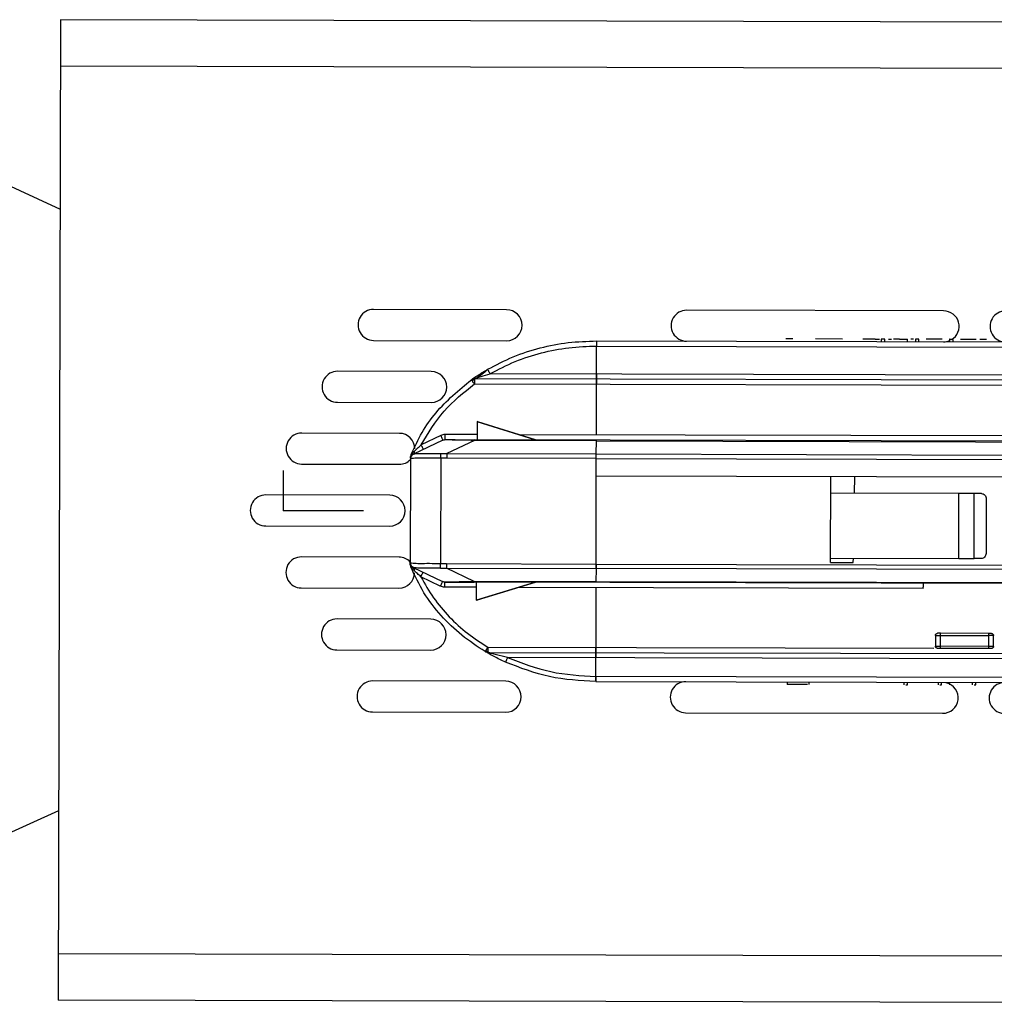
# Model space of a CAD drawing. Header units: millimetres. Extents: x -186 to 172, y -329 to -95.
# Tile 6 of 8: x -2 to 92, y -260 to -165. Entities that reach past the tile are written whole.
import ezdxf

# ---------------------------------------------------------------- set-up
doc = ezdxf.new("R2010")
doc.units = ezdxf.units.MM
doc.header["$PDSIZE"] = -1

msp = doc.modelspace()

# ---------------------------------------------------------------- linework, layer by layer
at = {"color": 7, "linetype": 'Continuous', "lineweight": 25}
for p, q in [((1.981, -164.542), (1.747, -259.542)), ((166.981, -164.949), (1.981, -164.542)), ((-30.731, -167.789), (1.936, -182.897)), ((166.97, -169.449), (1.97, -169.042)), ((45.194, -192.649), (32.304, -192.617)), ((87.519, -192.753), (62.63, -192.692)), ((72.904, -195.477), (72.25, -195.475)), ((77.709, -195.489), (75.117, -195.482)), ((80.894, -195.497), (81.301, -195.498)), ((81.476, -195.498), (81.475, -195.748)), ((81.82, -195.749), (81.82, -195.499)), ((84.022, -195.754), (84.022, -195.504)), ((84.785, -195.506), (84.785, -195.756)), ((85.129, -195.757), (85.13, -195.507)), ((87.378, -195.513), (85.842, -195.509)), ((88.09, -195.514), (88.09, -195.764)), ((88.434, -195.765), (88.434, -195.515)), ((90.683, -195.521), (89.147, -195.517)), ((91.667, -195.523), (91.013, -195.522)), ((32.297, -195.617), (45.187, -195.649)), ((53.898, -198.875), (53.905, -196.165)), ((53.905, -196.165), (118.61, -196.325)), ((53.906, -195.67), (123.611, -195.842)), ((37.897, -198.631), (28.825, -198.608)), ((41.775, -199.434), (41.914, -199.365)), ((41.914, -199.365), (42.067, -199.341)), ((42.003, -199.398), (42.018, -199.301)), ((127.052, -199.551), (42.067, -199.341)), ((126.017, -199.053), (43.6, -198.849)), ((41.861, -199.551), (41.938, -199.434)), ((41.938, -199.434), (42.067, -199.486)), ((42.027, -199.477), (42.019, -199.453)), ((42.066, -199.837), (127.051, -200.046)), ((53.883, -204.774), (53.895, -199.866)), ((28.818, -201.608), (37.89, -201.631)), ((42.328, -203.491), (42.324, -205.23)), ((42.397, -203.507), (42.328, -203.491)), ((47.919, -205.244), (42.328, -203.507)), ((47.995, -205.247), (42.397, -203.507)), ((34.804, -204.623), (25.346, -204.6)), ((38.806, -204.836), (36.921, -205.736)), ((42.325, -204.746), (39.239, -204.738)), ((110.648, -204.915), (46.416, -204.756)), ((39.021, -205.283), (36.171, -206.643)), ((42.068, -205.312), (39.394, -206.589)), ((53.882, -205.341), (42.068, -205.312)), ((127.318, -205.451), (42.072, -205.241)), ((53.879, -206.624), (53.882, -205.341)), ((36.162, -206.648), (36.171, -206.643)), ((38.825, -207.031), (38.8, -217.234)), ((38.807, -206.591), (39.394, -206.589)), ((39.388, -207.017), (38.825, -207.031)), ((53.878, -207.053), (39.388, -207.017)), ((39.394, -206.589), (53.879, -206.624)), ((53.879, -206.624), (127.518, -206.806)), ((25.339, -207.6), (34.796, -207.623)), ((35.877, -207.098), (35.853, -217.154)), ((35.888, -207.093), (35.877, -207.098)), ((53.852, -217.289), (53.878, -207.053)), ((53.878, -207.053), (127.562, -207.235)), ((127.579, -208.952), (53.873, -208.77)), ((76.559, -217.126), (76.579, -208.826)), ((78.886, -210.432), (78.914, -208.832)), ((33.868, -210.621), (21.868, -210.591)), ((89.002, -210.457), (76.575, -210.426)), ((88.986, -216.757), (89.002, -210.457)), ((90.462, -216.76), (90.478, -210.46)), ((91.184, -210.462), (90.478, -210.46)), ((91.636, -210.963), (91.623, -216.263)), ((21.86, -213.591), (33.86, -213.621)), ((34.774, -216.623), (25.317, -216.6)), ((35.853, -217.154), (35.863, -217.158)), ((35.861, -217.351), (35.924, -217.592)), ((38.8, -217.234), (39.363, -217.251)), ((39.363, -217.251), (53.852, -217.287)), ((53.852, -217.289), (107.77, -217.422)), ((76.559, -217.126), (78.768, -217.132)), ((76.56, -216.726), (88.986, -216.757)), ((78.768, -217.132), (78.775, -216.732)), ((91.169, -216.762), (90.462, -216.76)), ((36.135, -217.605), (36.144, -217.609)), ((36.144, -217.609), (38.987, -218.984)), ((38.78, -217.675), (39.366, -217.68)), ((42.034, -218.97), (39.366, -217.68)), ((39.366, -217.68), (53.851, -217.716)), ((53.851, -217.714), (53.848, -218.999)), ((107.769, -217.847), (53.851, -217.714)), ((38.77, -219.43), (36.889, -218.521)), ((53.848, -218.999), (42.034, -218.97)), ((124.856, -219.245), (42.038, -219.041)), ((42.285, -220.792), (42.29, -219.053)), ((47.884, -219.067), (42.285, -220.777)), ((47.961, -219.064), (42.354, -220.776)), ((124.857, -219.175), (53.848, -218.999)), ((25.309, -219.6), (34.767, -219.623)), ((42.288, -219.537), (39.202, -219.53)), ((85.552, -219.644), (46.379, -219.547)), ((53.847, -219.566), (53.832, -225.374)), ((42.285, -220.792), (42.354, -220.776)), ((37.838, -222.631), (28.766, -222.608)), ((86.727, -224.201), (86.725, -225.256)), ((87.225, -225.257), (87.227, -224.202)), ((87.227, -224.202), (91.854, -224.214)), ((91.854, -224.014), (87.228, -224.002)), ((91.854, -224.214), (91.851, -225.268)), ((92.351, -225.269), (92.354, -224.215)), ((28.759, -225.608), (37.83, -225.631)), ((43.246, -225.826), (43.124, -225.774)), ((43.267, -225.756), (43.199, -225.65)), ((43.378, -225.844), (43.246, -225.826)), ((43.378, -225.844), (126.057, -226.048)), ((43.379, -225.349), (86.578, -225.455)), ((91.85, -225.468), (87.224, -225.457)), ((91.851, -225.268), (87.225, -225.257)), ((124.726, -226.541), (45.288, -226.345)), ((53.826, -228.174), (53.83, -226.366)), ((45.105, -228.649), (32.215, -228.617)), ((53.824, -228.67), (123.53, -228.842)), ((118.531, -228.334), (53.826, -228.174)), ((72.368, -228.706), (72.367, -228.956)), ((74.483, -228.961), (74.483, -228.711)), ((83.675, -228.734), (83.675, -228.984)), ((84.019, -228.985), (84.02, -228.735)), ((86.98, -228.742), (86.98, -228.992)), ((87.324, -228.993), (87.325, -228.743)), ((88.088, -228.745), (88.087, -228.995)), ((90.29, -228.75), (90.289, -229)), ((90.633, -229.001), (90.634, -228.751)), ((88.881, -228.997), (88.883, -228.997)), ((32.208, -231.617), (45.098, -231.649)), ((62.533, -231.692), (87.423, -231.753)), ((1.792, -241.186), (-30.949, -256.133)), ((166.757, -255.449), (1.758, -255.042)), ((166.746, -259.949), (1.747, -259.542))]:
    msp.add_line(p, q, dxfattribs=at)
at = {"color": 7, "linetype": 'Continuous'}
for q in [(23.596, -208.228), (31.322, -212.114)]:
    msp.add_line((23.587, -212.095), q, dxfattribs=at)
at = {"color": 7, "linetype": 'Continuous', "lineweight": 25, "flags": 128}
msp.add_lwpolyline([(53.882, -205.341), (90.604, -205.432), (127.336, -205.522)], dxfattribs=at)
at = {"color": 7, "linetype": 'Continuous', "lineweight": 25}
for centre, start, end in [((32.301, -194.117), 89.8586, 269.8586), ((45.19, -194.149), 269.8586, 89.8586), ((62.626, -194.192), 89.8586, 269.8586), ((87.516, -194.253), 300.49041, 89.8586), ((93.516, -194.268), 89.8586, 269.8586), ((87.516, -194.253), 269.8586, 292.50189), ((28.822, -200.108), 89.8586, 269.8586), ((37.893, -200.131), 269.8586, 89.8586), ((25.343, -206.1), 89.8586, 269.8586), ((34.8, -206.123), 359.8586, 89.8586), ((34.8, -206.123), 269.8586, 315.95789), ((21.864, -212.091), 89.8586, 269.8586), ((33.864, -212.121), 269.8586, 89.8586), ((25.313, -218.1), 89.8586, 269.8586), ((34.77, -218.123), 43.29525, 89.8586), ((34.77, -218.123), 269.8586, 359.8586), ((28.762, -224.108), 89.8586, 269.8586), ((37.834, -224.131), 269.8586, 89.8586), ((32.212, -230.117), 89.8586, 269.8586), ((45.102, -230.149), 269.8586, 89.8586), ((62.537, -230.192), 89.8586, 269.8586), ((87.427, -230.253), 269.8586, 76.40733), ((93.427, -230.268), 89.8586, 269.8586)]:
    msp.add_arc(centre, 1.5, start, end, dxfattribs=at)
for points in [[(80.894, -195.497), (80.781, -195.496), (80.554, -195.496), (80.231, -195.495), (79.934, -195.494), (79.776, -195.494), (79.696, -195.494)], [(81.648, -195.499), (81.626, -195.499), (81.58, -195.498), (81.523, -195.498), (81.484, -195.498), (81.479, -195.498), (81.476, -195.498)], [(81.82, -195.499), (81.818, -195.499), (81.813, -195.499), (81.773, -195.499), (81.716, -195.499), (81.671, -195.499), (81.648, -195.499)], [(83.229, -195.502), (83.176, -195.502), (83.07, -195.502), (82.917, -195.502), (82.775, -195.501), (82.697, -195.501), (82.657, -195.501)], [(84.957, -195.507), (84.935, -195.507), (84.89, -195.507), (84.833, -195.506), (84.793, -195.506), (84.788, -195.506), (84.785, -195.506)], [(85.13, -195.507), (85.127, -195.507), (85.122, -195.507), (85.082, -195.507), (85.025, -195.507), (84.98, -195.507), (84.957, -195.507)], [(53.906, -195.67), (53.906, -195.678), (53.906, -195.692), (53.905, -195.807), (53.905, -195.97), (53.905, -196.1), (53.905, -196.165)], [(42.067, -199.341), (42.067, -199.343), (42.067, -199.346), (42.067, -199.376), (42.067, -199.421), (42.067, -199.464), (42.067, -199.486)], [(53.895, -199.866), (53.896, -199.801), (53.896, -199.67), (53.896, -199.507), (53.897, -199.392), (53.897, -199.378), (53.897, -199.37)], [(53.897, -199.37), (53.897, -199.378), (53.897, -199.392), (53.896, -199.507), (53.896, -199.67), (53.896, -199.801), (53.895, -199.866)], [(53.898, -198.875), (53.898, -198.94), (53.897, -199.07), (53.897, -199.233), (53.897, -199.348), (53.897, -199.363), (53.897, -199.37)], [(53.897, -199.37), (53.897, -199.363), (53.897, -199.348), (53.897, -199.233), (53.897, -199.07), (53.898, -198.94), (53.898, -198.875)], [(42.067, -199.486), (42.067, -199.51), (42.067, -199.558), (42.067, -199.645), (42.066, -199.739), (42.066, -199.804), (42.066, -199.837)], [(38.806, -204.836), (38.834, -204.895), (38.89, -205.012), (38.961, -205.16), (39.011, -205.263), (39.018, -205.276), (39.021, -205.283)], [(39.238, -205.234), (39.238, -205.227), (39.238, -205.212), (39.238, -205.097), (39.238, -204.934), (39.239, -204.803), (39.239, -204.738)], [(37.136, -206.183), (37.133, -206.176), (37.126, -206.163), (37.076, -206.06), (37.005, -205.912), (36.949, -205.795), (36.921, -205.736)], [(39.021, -205.283), (39.056, -205.268), (39.125, -205.24), (39.2, -205.236), (39.238, -205.234)], [(42.072, -205.241), (42.071, -205.244), (42.07, -205.25), (42.068, -205.292), (42.068, -205.312)], [(53.882, -205.341), (53.882, -205.321), (53.882, -205.279), (53.882, -205.273), (53.882, -205.27)], [(53.882, -205.341), (53.882, -205.321), (53.882, -205.279), (53.882, -205.273), (53.882, -205.27)], [(36.162, -206.648), (36.121, -206.671), (36.04, -206.718), (35.95, -206.828), (35.889, -206.957), (35.881, -207.051), (35.877, -207.098)], [(39.394, -206.589), (39.393, -206.614), (39.392, -206.663), (39.39, -206.769), (39.389, -206.889), (39.389, -206.974), (39.388, -207.017)], [(90.478, -210.46), (90.358, -210.46), (90.119, -210.46), (89.731, -210.459), (89.348, -210.458), (89.117, -210.457), (89.002, -210.457)], [(91.184, -210.462), (91.244, -210.47), (91.362, -210.485), (91.512, -210.601), (91.616, -210.767), (91.629, -210.898), (91.636, -210.963)], [(91.623, -216.263), (91.616, -216.329), (91.602, -216.46), (91.497, -216.625), (91.347, -216.74), (91.228, -216.755), (91.169, -216.762)], [(36.135, -217.605), (36.095, -217.581), (36.014, -217.534), (35.924, -217.423), (35.864, -217.294), (35.856, -217.201), (35.853, -217.154)], [(39.363, -217.251), (39.363, -217.294), (39.363, -217.38), (39.364, -217.5), (39.365, -217.605), (39.366, -217.655), (39.366, -217.68)], [(53.852, -217.289), (53.852, -217.332), (53.852, -217.417), (53.852, -217.536), (53.851, -217.64), (53.851, -217.69), (53.851, -217.714)], [(88.986, -216.757), (89.102, -216.757), (89.332, -216.758), (89.716, -216.759), (90.103, -216.759), (90.343, -216.76), (90.462, -216.76)], [(36.889, -218.521), (36.917, -218.462), (36.974, -218.345), (37.046, -218.197), (37.096, -218.095), (37.103, -218.081), (37.107, -218.075)], [(38.987, -218.984), (38.984, -218.991), (38.977, -219.004), (38.926, -219.107), (38.855, -219.254), (38.798, -219.371), (38.77, -219.43)], [(39.204, -219.034), (39.166, -219.032), (39.091, -219.027), (39.022, -218.998), (38.987, -218.984)], [(39.202, -219.53), (39.202, -219.464), (39.203, -219.334), (39.203, -219.171), (39.203, -219.056), (39.204, -219.041), (39.204, -219.034)], [(42.034, -218.97), (42.035, -218.99), (42.036, -219.031), (42.037, -219.038), (42.038, -219.041)], [(53.848, -219.07), (53.848, -219.067), (53.848, -219.061), (53.848, -219.019), (53.848, -218.999)], [(53.848, -218.999), (53.848, -219.02), (53.848, -219.061), (53.848, -219.067), (53.848, -219.07)], [(85.552, -219.644), (85.552, -219.579), (85.552, -219.449), (85.553, -219.285), (85.553, -219.171), (85.553, -219.156), (85.553, -219.148)], [(86.727, -224.201), (86.73, -224.175), (86.737, -224.123), (86.783, -224.057), (86.849, -224.011), (86.902, -224.005), (86.928, -224.002)], [(86.727, -224.201), (86.735, -224.201), (86.75, -224.201), (86.866, -224.202), (87.031, -224.202), (87.162, -224.202), (87.227, -224.202)], [(87.227, -224.202), (87.227, -224.176), (87.228, -224.124), (87.228, -224.058), (87.228, -224.011), (87.228, -224.005), (87.228, -224.002)], [(91.854, -224.014), (91.854, -224.017), (91.854, -224.023), (91.854, -224.069), (91.854, -224.135), (91.854, -224.188), (91.854, -224.214)], [(92.154, -224.015), (92.18, -224.018), (92.233, -224.024), (92.299, -224.07), (92.345, -224.136), (92.351, -224.189), (92.354, -224.215)], [(92.354, -224.215), (92.346, -224.215), (92.331, -224.215), (92.215, -224.215), (92.05, -224.214), (91.919, -224.214), (91.854, -224.214)], [(43.379, -225.699), (43.379, -225.721), (43.378, -225.764), (43.378, -225.809), (43.378, -225.839), (43.378, -225.842), (43.378, -225.844)], [(43.379, -225.349), (43.379, -225.381), (43.379, -225.446), (43.379, -225.54), (43.379, -225.627), (43.379, -225.675), (43.379, -225.699)], [(53.831, -225.87), (53.831, -225.877), (53.831, -225.892), (53.831, -226.007), (53.83, -226.17), (53.83, -226.301), (53.83, -226.366)], [(53.83, -226.366), (53.83, -226.301), (53.83, -226.17), (53.831, -226.007), (53.831, -225.892), (53.831, -225.877), (53.831, -225.87)], [(53.831, -225.87), (53.831, -225.863), (53.831, -225.848), (53.832, -225.733), (53.832, -225.57), (53.832, -225.439), (53.832, -225.374)], [(53.832, -225.374), (53.832, -225.439), (53.832, -225.57), (53.832, -225.733), (53.831, -225.848), (53.831, -225.863), (53.831, -225.87)], [(86.725, -225.256), (86.732, -225.256), (86.747, -225.256), (86.863, -225.256), (87.028, -225.256), (87.159, -225.257), (87.225, -225.257)], [(86.924, -225.456), (86.898, -225.453), (86.846, -225.447), (86.78, -225.4), (86.734, -225.334), (86.728, -225.282), (86.725, -225.256)], [(87.224, -225.457), (87.224, -225.454), (87.224, -225.448), (87.224, -225.402), (87.225, -225.335), (87.225, -225.283), (87.225, -225.257)], [(91.851, -225.268), (91.851, -225.294), (91.851, -225.347), (91.851, -225.413), (91.85, -225.459), (91.85, -225.465), (91.85, -225.468)], [(92.351, -225.269), (92.343, -225.269), (92.328, -225.269), (92.213, -225.269), (92.047, -225.269), (91.916, -225.268), (91.851, -225.268)], [(92.351, -225.269), (92.348, -225.296), (92.342, -225.348), (92.295, -225.414), (92.229, -225.46), (92.177, -225.466), (92.15, -225.469)], [(53.826, -228.174), (53.825, -228.239), (53.825, -228.37), (53.825, -228.533), (53.824, -228.648), (53.824, -228.663), (53.824, -228.67)], [(87.152, -228.992), (87.174, -228.992), (87.22, -228.992), (87.277, -228.993), (87.316, -228.993), (87.322, -228.993), (87.324, -228.993)], [(90.461, -229), (90.484, -229), (90.529, -229.001), (90.586, -229.001), (90.626, -229.001), (90.631, -229.001), (90.633, -229.001)]]:
    msp.add_open_spline(points, degree=3, dxfattribs=at)
for points, knots in [([(82.167, -195.5), (82.237, -195.5), (82.397, -195.5), (82.493, -195.501), (82.476, -195.501), (82.471, -195.501)], [0, 0, 0, 0, 0.368458, 0.83691, 1, 1, 1, 1]), ([(83.229, -195.502), (83.308, -195.503), (83.464, -195.503), (83.676, -195.504), (83.852, -195.504), (83.969, -195.504), (84.025, -195.504), (84.016, -195.504), (84.014, -195.504)], [0, 0, 0, 0, 0.192934, 0.380989, 0.564353, 0.744672, 0.933772, 1, 1, 1, 1]), ([(84.611, -195.506), (84.601, -195.506), (84.494, -195.506), (84.411, -195.505), (84.335, -195.505)], [0, 0, 0, 0, 0.087889, 1, 1, 1, 1]), ([(88.262, -195.515), (88.24, -195.515), (88.195, -195.515), (88.137, -195.515), (88.101, -195.514), (88.086, -195.514), (88.09, -195.514), (88.09, -195.514)], [0, 0, 0, 0, 0.249974, 0.499948, 0.749922, 0.999896, 1, 1, 1, 1]), ([(88.434, -195.515), (88.432, -195.515), (88.427, -195.515), (88.387, -195.515), (88.33, -195.515), (88.285, -195.515), (88.262, -195.515)], [0, 0, 0, 0, 0.249922, 0.499948, 0.749974, 1, 1, 1, 1]), ([(43.35, -198.421), (44.166, -197.994), (45.797, -197.14), (48.435, -196.302), (51.148, -195.763), (52.986, -195.701), (53.906, -195.67)], [0, 0, 0, 0, 0.250139, 0.500156, 0.750099, 1, 1, 1, 1]), ([(43.6, -198.849), (44.395, -198.433), (45.987, -197.6), (48.561, -196.782), (51.21, -196.256), (53.006, -196.196), (53.905, -196.165)], [0, 0, 0, 0, 0.249792, 0.49979, 0.74986, 1, 1, 1, 1]), ([(53.906, -195.67), (53.906, -195.678), (53.906, -195.693), (53.905, -195.806), (53.905, -195.97), (53.905, -196.1), (53.905, -196.165)], [0, 0, 0, 0, 0.250597, 0.499785, 0.749188, 1, 1, 1, 1]), ([(41.775, -199.434), (41.779, -199.431), (41.788, -199.425), (41.867, -199.369), (42.064, -199.23), (42.56, -198.893), (43.037, -198.608), (43.35, -198.421)], [0, 0, 0, 0, 0.076599, 0.149154, 0.283105, 0.529682, 1, 1, 1, 1]), ([(43.6, -198.849), (43.568, -198.795), (43.52, -198.712), (43.462, -198.612), (43.423, -198.543), (43.39, -198.488), (43.359, -198.435), (43.354, -198.426), (43.35, -198.421)], [0, 0, 0, 0, 0.239567, 0.368431, 0.5, 0.631568, 0.760433, 1, 1, 1, 1]), ([(41.914, -199.365), (41.915, -199.368), (41.918, -199.374), (41.931, -199.414), (41.938, -199.434)], [0, 0, 0, 0, 0.499441, 1, 1, 1, 1]), ([(42.067, -199.341), (42.068, -199.341), (42.07, -199.34), (42.086, -199.334), (42.152, -199.311), (42.242, -199.279), (42.308, -199.257)], [0, 0, 0, 0, 0.093077, 0.190247, 0.40892, 1, 1, 1, 1]), ([(43.368, -198.45), (43.18, -198.61), (42.827, -198.908), (42.473, -199.146), (42.308, -199.257)], [0, 0, 0, 0, 0.533418, 1, 1, 1, 1]), ([(42.308, -199.257), (42.441, -199.211), (42.853, -199.071), (43.298, -198.939), (43.6, -198.849)], [0, 0, 0, 0, 0.323591, 1, 1, 1, 1]), ([(35.951, -206.659), (36.281, -205.948), (36.941, -204.524), (38.752, -201.943), (40.567, -200.437), (41.775, -199.434)], [0, 0, 0, 0, 0.250558, 0.500919, 1, 1, 1, 1]), ([(36.921, -205.736), (37.599, -204.598), (38.958, -202.321), (41.03, -200.665), (42.066, -199.837)], [0, 0, 0, 0, 0.499532, 1, 1, 1, 1]), ([(41.861, -199.551), (41.848, -199.533), (41.821, -199.497), (41.795, -199.46), (41.778, -199.438), (41.776, -199.436), (41.775, -199.434)], [0, 0, 0, 0, 0.262598, 0.519791, 0.766814, 1, 1, 1, 1]), ([(42.066, -199.837), (42.048, -199.812), (42.012, -199.761), (41.958, -199.686), (41.906, -199.613), (41.876, -199.572), (41.861, -199.551)], [0, 0, 0, 0, 0.233186, 0.480209, 0.737402, 1, 1, 1, 1]), ([(39.239, -204.738), (39.164, -204.742), (39.014, -204.75), (38.875, -204.807), (38.806, -204.836)], [0, 0, 0, 0, 0.499997, 1, 1, 1, 1]), ([(36.259, -206.337), (36.344, -206.259), (36.559, -206.062), (36.784, -205.859), (36.921, -205.736)], [0, 0, 0, 0, 0.396657, 1, 1, 1, 1]), ([(42.068, -205.312), (41.659, -205.302), (40.908, -205.284), (40.051, -205.27), (39.549, -205.266), (39.142, -205.268), (39.07, -205.277), (39.021, -205.283)], [0, 0, 0, 0, 0.270845, 0.498054, 0.618126, 0.738462, 1, 1, 1, 1]), ([(39.238, -205.234), (39.267, -205.234), (39.311, -205.234), (39.669, -205.235), (40.042, -205.236), (40.5, -205.237), (41.173, -205.239), (41.715, -205.24), (42.072, -205.241)], [0, 0, 0, 0, 0.249054, 0.373161, 0.497247, 0.616799, 0.747384, 1, 1, 1, 1]), ([(47.919, -205.244), (47.933, -205.245), (47.952, -205.247), (47.977, -205.25), (47.988, -205.25), (47.994, -205.25), (47.998, -205.25), (48.001, -205.25), (48, -205.248), (47.997, -205.247), (47.995, -205.247)], [0, 0, 0, 0, 0.338307, 0.458498, 0.554458, 0.597737, 0.640749, 0.73477, 0.851855, 1, 1, 1, 1]), ([(35.878, -207.034), (35.878, -207.016), (35.878, -206.982), (35.884, -206.927), (35.887, -206.901)], [0, 0, 0, 0, 0.529185, 1, 1, 1, 1]), ([(35.887, -206.901), (35.913, -206.841), (35.962, -206.726), (36.078, -206.531), (36.188, -206.413), (36.259, -206.337)], [0, 0, 0, 0, 0.274564, 0.52806, 1, 1, 1, 1]), ([(35.951, -206.659), (35.933, -206.712), (35.908, -206.781), (35.893, -206.863), (35.888, -206.89), (35.887, -206.901)], [0, 0, 0, 0, 0.667726, 0.875851, 1, 1, 1, 1]), ([(36.171, -206.643), (36.131, -206.666), (36.05, -206.713), (35.96, -206.824), (35.899, -206.954), (35.892, -207.047), (35.888, -207.093)], [0, 0, 0, 0, 0.244993, 0.5, 0.755007, 1, 1, 1, 1]), ([(38.825, -207.031), (38.455, -207.037), (37.719, -207.049), (36.782, -207.026), (36.098, -207.048), (35.958, -207.078), (35.888, -207.093)], [0, 0, 0, 0, 0.252267, 0.501745, 0.7503, 1, 1, 1, 1]), ([(36.162, -206.648), (36.18, -206.635), (36.218, -206.611), (36.252, -206.539), (36.269, -206.447), (36.262, -206.373), (36.259, -206.337)], [0, 0, 0, 0, 0.245888, 0.5, 0.754112, 1, 1, 1, 1]), ([(36.171, -206.643), (36.244, -206.623), (36.389, -206.582), (37.007, -206.557), (37.83, -206.59), (38.483, -206.591), (38.807, -206.591)], [0, 0, 0, 0, 0.250342, 0.501865, 0.75243, 1, 1, 1, 1]), ([(38.825, -207.031), (38.823, -206.987), (38.819, -206.897), (38.813, -206.772), (38.809, -206.663), (38.808, -206.615), (38.807, -206.591)], [0, 0, 0, 0, 0.245375, 0.5, 0.754625, 1, 1, 1, 1]), ([(53.878, -207.053), (53.878, -207.013), (53.878, -206.932), (53.878, -206.814), (53.878, -206.704), (53.879, -206.651), (53.879, -206.624)], [0, 0, 0, 0, 0.231526, 0.475373, 0.731533, 1, 1, 1, 1]), ([(53.878, -207.053), (53.878, -207.01), (53.878, -206.924), (53.878, -206.804), (53.879, -206.699), (53.879, -206.649), (53.879, -206.624)], [0, 0, 0, 0, 0.251459, 0.500099, 0.751488, 1, 1, 1, 1]), ([(35.861, -217.351), (35.858, -217.325), (35.853, -217.269), (35.852, -217.235), (35.852, -217.217)], [0, 0, 0, 0, 0.4708147, 1, 1, 1, 1]), ([(36.23, -217.916), (36.159, -217.839), (36.05, -217.721), (35.936, -217.525), (35.887, -217.411), (35.861, -217.351)], [0, 0, 0, 0, 0.47194, 0.725436, 1, 1, 1, 1]), ([(35.863, -217.158), (35.933, -217.173), (36.073, -217.204), (36.757, -217.23), (37.694, -217.211), (38.43, -217.227), (38.8, -217.234)], [0, 0, 0, 0, 0.249699, 0.498255, 0.747733, 1, 1, 1, 1]), ([(35.863, -217.158), (35.867, -217.204), (35.874, -217.298), (35.933, -217.428), (36.024, -217.539), (36.104, -217.586), (36.144, -217.609)], [0, 0, 0, 0, 0.244993, 0.5, 0.755007, 1, 1, 1, 1]), ([(38.78, -217.675), (38.78, -217.651), (38.782, -217.603), (38.787, -217.494), (38.793, -217.369), (38.798, -217.279), (38.8, -217.234)], [0, 0, 0, 0, 0.245375, 0.5, 0.754625, 1, 1, 1, 1]), ([(53.851, -217.716), (53.851, -217.689), (53.851, -217.636), (53.852, -217.526), (53.852, -217.408), (53.852, -217.327), (53.852, -217.287)], [0, 0, 0, 0, 0.268467, 0.524627, 0.768474, 1, 1, 1, 1]), ([(43.124, -225.774), (42.35, -225.269), (40.801, -224.258), (38.805, -222.319), (37.097, -220.114), (36.315, -218.433), (35.924, -217.592)], [0, 0, 0, 0, 0.249696, 0.499584, 0.749689, 1, 1, 1, 1]), ([(36.135, -217.605), (36.153, -217.617), (36.19, -217.642), (36.224, -217.714), (36.241, -217.806), (36.234, -217.88), (36.23, -217.916)], [0, 0, 0, 0, 0.245888, 0.5, 0.754112, 1, 1, 1, 1]), ([(38.78, -217.675), (38.456, -217.673), (37.803, -217.67), (36.98, -217.7), (36.362, -217.672), (36.217, -217.63), (36.144, -217.609)], [0, 0, 0, 0, 0.24757, 0.498136, 0.749658, 1, 1, 1, 1]), ([(36.889, -218.521), (36.775, -218.417), (36.551, -218.212), (36.336, -218.014), (36.23, -217.916)], [0, 0, 0, 0, 0.508549, 1, 1, 1, 1]), ([(36.889, -218.521), (37.277, -219.215), (38.055, -220.604), (39.607, -222.43), (41.371, -224.05), (42.71, -224.916), (43.379, -225.349)], [0, 0, 0, 0, 0.249655, 0.499523, 0.749651, 1, 1, 1, 1]), ([(39.202, -219.53), (39.127, -219.525), (38.977, -219.517), (38.839, -219.459), (38.77, -219.43)], [0, 0, 0, 0, 0.499997, 1, 1, 1, 1]), ([(38.987, -218.984), (39.036, -218.99), (39.109, -219), (39.515, -219.003), (40.017, -219.002), (40.874, -218.992), (41.625, -218.977), (42.034, -218.97)], [0, 0, 0, 0, 0.261513, 0.381846, 0.501918, 0.729124, 1, 1, 1, 1]), ([(39.204, -219.034), (39.233, -219.034), (39.277, -219.034), (39.635, -219.035), (40.008, -219.036), (40.465, -219.037), (41.139, -219.039), (41.681, -219.04), (42.038, -219.041)], [0, 0, 0, 0, 0.249041, 0.373201, 0.497221, 0.616852, 0.747369, 1, 1, 1, 1]), ([(47.961, -219.064), (47.963, -219.064), (47.966, -219.063), (47.967, -219.061), (47.964, -219.061), (47.96, -219.061), (47.954, -219.061), (47.943, -219.061), (47.918, -219.063), (47.899, -219.065), (47.884, -219.067)], [0, 0, 0, 0, 0.14815, 0.265236, 0.359253, 0.402262, 0.445539, 0.541494, 0.661684, 1, 1, 1, 1]), ([(87.228, -224.002), (87.189, -224.002), (87.11, -224.002), (87.026, -224.002), (86.976, -224.002), (86.938, -224.002), (86.932, -224.002), (86.928, -224.002)], [0, 0, 0, 0, 0.249018, 0.499645, 0.628514, 0.760387, 1, 1, 1, 1]), ([(92.154, -224.015), (92.15, -224.015), (92.142, -224.015), (92.082, -224.014), (92.02, -224.014), (91.95, -224.014), (91.892, -224.014), (91.854, -224.014)], [0, 0, 0, 0, 0.2490182, 0.4996445, 0.6285137, 0.7603868, 1, 1, 1, 1]), ([(43.124, -225.774), (43.124, -225.772), (43.126, -225.77), (43.141, -225.746), (43.164, -225.708), (43.187, -225.669), (43.199, -225.65)], [0, 0, 0, 0, 0.233195, 0.48022, 0.73741, 1, 1, 1, 1]), ([(45.081, -226.796), (44.707, -226.618), (44.138, -226.348), (43.524, -226.007), (43.261, -225.855), (43.145, -225.786), (43.131, -225.778), (43.124, -225.774)], [0, 0, 0, 0, 0.473315, 0.7186, 0.850499, 0.922318, 1, 1, 1, 1]), ([(43.199, -225.65), (43.212, -225.628), (43.238, -225.585), (43.284, -225.508), (43.332, -225.428), (43.364, -225.375), (43.379, -225.349)], [0, 0, 0, 0, 0.26259, 0.51978, 0.766805, 1, 1, 1, 1]), ([(43.246, -225.826), (43.247, -225.823), (43.25, -225.816), (43.261, -225.776), (43.267, -225.756)], [0, 0, 0, 0, 0.499421, 1, 1, 1, 1]), ([(43.267, -225.756), (43.284, -225.749), (43.319, -225.735), (43.359, -225.711), (43.379, -225.699)], [0, 0, 0, 0, 0.50237, 1, 1, 1, 1]), ([(45.288, -226.345), (44.926, -226.259), (44.391, -226.131), (43.781, -225.962), (43.502, -225.881), (43.406, -225.852), (43.381, -225.845), (43.379, -225.845), (43.378, -225.844)], [0, 0, 0, 0, 0.522798, 0.775545, 0.914412, 0.961613, 0.981452, 1, 1, 1, 1]), ([(87.224, -225.457), (87.185, -225.457), (87.106, -225.456), (87.023, -225.456), (86.972, -225.456), (86.935, -225.456), (86.928, -225.456), (86.924, -225.456)], [0, 0, 0, 0, 0.248289, 0.499589, 0.627029, 0.760356, 1, 1, 1, 1]), ([(92.15, -225.469), (92.146, -225.469), (92.138, -225.469), (92.079, -225.469), (92.017, -225.469), (91.947, -225.468), (91.888, -225.468), (91.85, -225.468)], [0, 0, 0, 0, 0.248289, 0.4995892, 0.6270295, 0.7603564, 1, 1, 1, 1]), ([(45.288, -226.345), (45.262, -226.402), (45.222, -226.489), (45.174, -226.594), (45.141, -226.666), (45.114, -226.724), (45.089, -226.781), (45.084, -226.79), (45.081, -226.796)], [0, 0, 0, 0, 0.239566, 0.368431, 0.5, 0.631569, 0.760433, 1, 1, 1, 1]), ([(53.824, -228.67), (52.318, -228.589), (49.304, -228.427), (46.489, -227.339), (45.081, -226.796)], [0, 0, 0, 0, 0.499921, 1, 1, 1, 1]), ([(45.288, -226.345), (46.662, -226.875), (49.411, -227.937), (52.354, -228.095), (53.826, -228.174)], [0, 0, 0, 0, 0.499836, 1, 1, 1, 1]), ([(53.824, -228.67), (53.824, -228.662), (53.824, -228.647), (53.825, -228.534), (53.825, -228.37), (53.825, -228.24), (53.826, -228.174)], [0, 0, 0, 0, 0.250598, 0.499785, 0.749187, 1, 1, 1, 1]), ([(74.338, -228.961), (74.257, -228.96), (74.083, -228.96), (73.663, -228.959), (73.24, -228.958), (72.89, -228.957), (72.654, -228.956), (72.475, -228.956), (72.375, -228.956), (72.375, -228.956), (72.375, -228.956)], [0, 0, 0, 0, 0.142355, 0.307134, 0.512406, 0.620572, 0.721269, 0.82196, 0.920534, 1, 1, 1, 1]), ([(83.847, -228.984), (83.869, -228.984), (83.914, -228.984), (83.972, -228.984), (84.008, -228.984), (84.023, -228.985), (84.019, -228.985), (84.019, -228.985)], [0, 0, 0, 0, 0.249974, 0.499948, 0.749922, 0.999896, 1, 1, 1, 1])]:
    msp.add_open_spline(points, degree=3, knots=knots, dxfattribs=at)
at = {"color": 7, "linetype": 'Continuous'}
msp.add_point((23.587, -212.095), dxfattribs=at)

doc.saveas('drawing.dxf')
